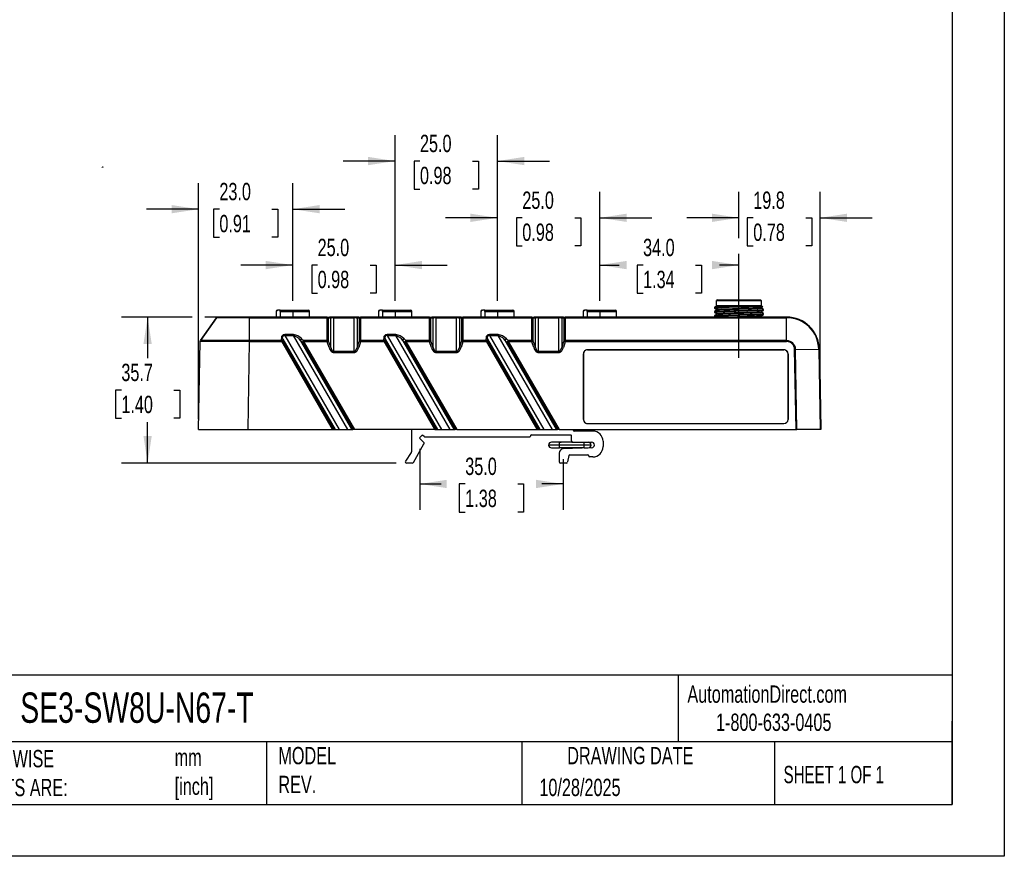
# Model space of a CAD drawing. Header units: millimetres. Extents: x 0 to 559, y 0 to 432.
# Tile 12 of 21: x 318 to 559, y 0 to 204. Entities that reach past the tile are written whole.
import ezdxf

# ---------------------------------------------------------------- set-up
doc = ezdxf.new("R2010")
doc.units = ezdxf.units.MM
doc.header["$LTSCALE"] = 2
doc.linetypes.add('CENTERX2', pattern=[20.32, 12.7, -2.54, 2.54, -2.54])
doc.layers.add('CENTER', color=40, linetype='CENTERX2')
doc.layers.add('DIMENSIONS', color=140, linetype='Continuous', lineweight=25)
doc.layers.add('TEXT', color=140, linetype='Continuous', lineweight=25)
doc.styles.add('SLDTEXTSTYLE0', font='TXT', dxfattribs={"width": 0.7})
doc.styles.add('SLDTEXTSTYLE1', font='TXT', dxfattribs={"width": 0.65})
doc.dimstyles.new('SLDDIMSTYLE0', dxfattribs={"dimtxt": 4.316016, "dimasz": 6.604, "dimexe": 0, "dimexo": 0.0625, "dimgap": 1.079004, "dimtad": 0, "dimtih": 1, "dimtoh": 1, "dimdec": 1, "dimrnd": 1e-09, "dimzin": 12, "dimdsep": 46, "dimtxsty": 'SLDTEXTSTYLE0', "dimsah": 1, "dimcen": 0.09, "dimadec": 0, "dimazin": 3, "dimtfac": 1, "dimtdec": 1, "dimtofl": 0, "dimtmove": 0, "dimatfit": 3, "dimfxl": 0, "dimfrac": 2, "dimtolj": 1, "dimtzin": 12, "dimarcsym": 0})
doc.dimstyles.new('SLDDIMSTYLE1', dxfattribs={"dimtxt": 4.316016, "dimasz": 6.604, "dimexe": 0, "dimexo": 0.0625, "dimgap": 1.079004, "dimtad": 0, "dimtih": 1, "dimtoh": 1, "dimdec": 1, "dimrnd": 1e-09, "dimzin": 4, "dimdsep": 46, "dimtxsty": 'SLDTEXTSTYLE0', "dimsah": 1, "dimcen": 0.09, "dimadec": 0, "dimazin": 1, "dimtfac": 1, "dimtdec": 1, "dimtofl": 0, "dimtmove": 0, "dimatfit": 3, "dimfxl": 0, "dimfrac": 2, "dimtolj": 1, "dimtzin": 12, "dimarcsym": 0})
doc.dimstyles.new('SLDDIMSTYLE2', dxfattribs={"dimtxt": 4.316016, "dimasz": 6.604, "dimexe": 0, "dimexo": 0.0625, "dimgap": 1.079004, "dimtad": 0, "dimtih": 1, "dimtoh": 1, "dimdec": 1, "dimrnd": 1e-09, "dimzin": 4, "dimdsep": 46, "dimtxsty": 'SLDTEXTSTYLE0', "dimsah": 1, "dimcen": 0.09, "dimadec": 0, "dimazin": 1, "dimtfac": 1, "dimtdec": 1, "dimtmove": 0, "dimatfit": 0, "dimfxl": 0, "dimfrac": 2, "dimtolj": 1, "dimtzin": 12, "dimarcsym": 0})
doc.dimstyles.new('SLDDIMSTYLE3', dxfattribs={"dimtxt": 4.316016, "dimasz": 6.604, "dimexe": 0, "dimexo": 0.0625, "dimgap": 1.079004, "dimtad": 0, "dimtih": 1, "dimtoh": 1, "dimdec": 1, "dimrnd": 1e-09, "dimzin": 12, "dimdsep": 46, "dimtxsty": 'SLDTEXTSTYLE0', "dimsah": 1, "dimcen": 0.09, "dimadec": 0, "dimazin": 3, "dimtfac": 1, "dimtdec": 1, "dimtmove": 0, "dimatfit": 0, "dimfxl": 0, "dimfrac": 2, "dimtolj": 1, "dimtzin": 12, "dimarcsym": 0})

# ---------------------------------------------------------------- blocks, each defined once
blk = doc.blocks.new('_D_5')
at = {"layer": 'DIMENSIONS'}
for p, q in [((384.98, 135.68), (384.98, 150.8)), ((409.98, 135.68), (409.98, 150.8)), ((384.98, 144.45), (372.28, 144.45)), ((391.06, 144.45), (389.61, 144.45)), ((389.61, 144.45), (389.61, 137.59)), ((403.89, 144.45), (405.34, 144.45)), ((405.34, 144.45), (405.34, 137.59)), ((409.98, 144.45), (422.68, 144.45)), ((389.61, 137.59), (391.06, 137.59)), ((405.34, 137.59), (403.89, 137.59))]:
    blk.add_line(p, q, dxfattribs=at)
for points in [[(384.98, 144.45), (378.37, 145.47), (378.37, 143.43)], [(409.98, 144.45), (416.58, 143.43), (416.58, 145.47)]]:
    blk.add_solid(points, dxfattribs=at)
at = {"layer": 'DIMENSIONS', "char_height": 4.233, "attachment_point": 1, "style": 'SLDTEXTSTYLE0'}
for s, insert in [('25.0', (391.06, 150.87)), ('0.98', (391.06, 143.05))]:
    blk.add_mtext(s, dxfattribs=dict(at, insert=insert))
blk = doc.blocks.new('_D_6')
at = {"layer": 'DIMENSIONS'}
for p, q in [((434.98, 135.68), (434.98, 162.34)), ((459.98, 135.68), (459.98, 162.34)), ((434.98, 155.99), (422.28, 155.99)), ((441.06, 155.99), (439.61, 155.99)), ((439.61, 155.99), (439.61, 149.13)), ((453.89, 155.99), (455.34, 155.99)), ((455.34, 155.99), (455.34, 149.13)), ((459.98, 155.99), (472.68, 155.99)), ((439.61, 149.13), (441.06, 149.13)), ((455.34, 149.13), (453.89, 149.13))]:
    blk.add_line(p, q, dxfattribs=at)
for points in [[(434.98, 155.99), (428.37, 157.01), (428.37, 154.98)], [(459.98, 155.99), (466.58, 154.98), (466.58, 157.01)]]:
    blk.add_solid(points, dxfattribs=at)
at = {"layer": 'DIMENSIONS', "char_height": 4.233, "attachment_point": 1, "style": 'SLDTEXTSTYLE0'}
for s, insert in [('25.0', (441.06, 162.42)), ('0.98', (441.06, 154.59))]:
    blk.add_mtext(s, dxfattribs=dict(at, insert=insert))
blk = doc.blocks.new('_D_7')
at = {"layer": 'DIMENSIONS'}
for p, q in [((409.98, 135.68), (409.98, 176.21)), ((434.98, 135.68), (434.98, 176.21)), ((409.98, 169.86), (397.28, 169.86)), ((416.06, 169.86), (414.61, 169.86)), ((414.61, 169.86), (414.61, 163)), ((428.89, 169.86), (430.34, 169.86)), ((430.34, 169.86), (430.34, 163)), ((434.98, 169.86), (447.68, 169.86)), ((414.61, 163), (416.06, 163)), ((430.34, 163), (428.89, 163))]:
    blk.add_line(p, q, dxfattribs=at)
for points in [[(409.98, 169.86), (403.37, 170.88), (403.37, 168.84)], [(434.98, 169.86), (441.58, 168.84), (441.58, 170.88)]]:
    blk.add_solid(points, dxfattribs=at)
at = {"layer": 'DIMENSIONS', "char_height": 4.233, "attachment_point": 1, "style": 'SLDTEXTSTYLE0'}
for s, insert in [('25.0', (416.06, 176.28)), ('0.98', (416.06, 168.46))]:
    blk.add_mtext(s, dxfattribs=dict(at, insert=insert))
blk = doc.blocks.new('_D_8')
at = {"layer": 'DIMENSIONS'}
for p, q in [((361.98, 106.78), (361.98, 164.45)), ((384.98, 135.68), (384.98, 164.45)), ((361.98, 158.1), (349.28, 158.1)), ((367.06, 158.1), (365.61, 158.1)), ((365.61, 158.1), (365.61, 151.24)), ((379.89, 158.1), (381.34, 158.1)), ((381.34, 158.1), (381.34, 151.24)), ((384.98, 158.1), (397.68, 158.1)), ((365.61, 151.24), (367.06, 151.24)), ((381.34, 151.24), (379.89, 151.24))]:
    blk.add_line(p, q, dxfattribs=at)
for points in [[(361.98, 158.1), (355.37, 159.12), (355.37, 157.09)], [(384.98, 158.1), (391.58, 157.09), (391.58, 159.12)]]:
    blk.add_solid(points, dxfattribs=at)
at = {"layer": 'DIMENSIONS', "char_height": 4.233, "attachment_point": 1, "style": 'SLDTEXTSTYLE0'}
for s, insert in [('23.0', (367.06, 164.53)), ('0.91', (367.06, 156.7))]:
    blk.add_mtext(s, dxfattribs=dict(at, insert=insert))
blk = doc.blocks.new('_D_9')
at = {"layer": 'DIMENSIONS'}
for p, q in [((459.98, 135.68), (459.98, 150.8)), ((459.98, 144.45), (464.71, 144.45)), ((470.56, 144.45), (469.11, 144.45)), ((469.11, 144.45), (469.11, 137.59)), ((483.39, 144.45), (484.84, 144.45)), ((484.84, 144.45), (484.84, 137.59)), ((493.98, 144.45), (489.24, 144.45)), ((469.11, 137.59), (470.56, 137.59)), ((484.84, 137.59), (483.39, 137.59))]:
    blk.add_line(p, q, dxfattribs=at)
for points in [[(459.98, 144.45), (466.58, 143.43), (466.58, 145.47)], [(493.98, 144.45), (487.37, 145.47), (487.37, 143.43)]]:
    blk.add_solid(points, dxfattribs=at)
at = {"layer": 'DIMENSIONS', "char_height": 4.233, "attachment_point": 1, "style": 'SLDTEXTSTYLE0'}
for s, insert in [('34.0', (470.56, 150.87)), ('1.34', (470.56, 143.05))]:
    blk.add_mtext(s, dxfattribs=dict(at, insert=insert))
blk = doc.blocks.new('_D_10')
at = {"layer": 'DIMENSIONS'}
for p, q in [((493.98, 151.03), (493.98, 162.34)), ((513.8, 106.78), (513.8, 162.34)), ((493.98, 155.99), (481.28, 155.99)), ((497.48, 155.99), (496.03, 155.99)), ((496.03, 155.99), (496.03, 149.13)), ((510.3, 155.99), (511.75, 155.99)), ((511.75, 155.99), (511.75, 149.13)), ((513.8, 155.99), (526.5, 155.99)), ((496.03, 149.13), (497.48, 149.13)), ((511.75, 149.13), (510.3, 149.13))]:
    blk.add_line(p, q, dxfattribs=at)
for points in [[(493.98, 155.99), (487.37, 157.01), (487.37, 154.98)], [(513.8, 155.99), (520.41, 154.98), (520.41, 157.01)]]:
    blk.add_solid(points, dxfattribs=at)
at = {"layer": 'DIMENSIONS', "char_height": 4.233, "attachment_point": 1, "style": 'SLDTEXTSTYLE0'}
for s, insert in [('19.8', (497.48, 162.42)), ('0.78', (497.48, 154.59))]:
    blk.add_mtext(s, dxfattribs=dict(at, insert=insert))
blk = doc.blocks.new('_D_11')
at = {"layer": 'DIMENSIONS'}
for p, q in [((360.45, 131.74), (343.18, 131.74)), ((349.53, 131.74), (349.53, 121.74)), ((371.81, 131.74), (363.5, 131.74)), ((343.11, 113.92), (341.67, 113.92)), ((341.67, 113.92), (341.67, 107.06)), ((355.94, 113.92), (357.39, 113.92)), ((357.39, 113.92), (357.39, 107.06)), ((341.67, 107.06), (343.11, 107.06)), ((349.53, 96.09), (349.53, 106.09)), ((357.39, 107.06), (355.94, 107.06)), ((410.24, 96.09), (343.18, 96.09))]:
    blk.add_line(p, q, dxfattribs=at)
for points in [[(349.53, 131.74), (348.51, 125.14), (350.54, 125.14)], [(349.53, 96.09), (350.54, 102.7), (348.51, 102.7)]]:
    blk.add_solid(points, dxfattribs=at)
at = {"layer": 'DIMENSIONS', "char_height": 4.233, "attachment_point": 1, "style": 'SLDTEXTSTYLE0'}
for s, insert in [('35.7', (343.11, 120.34)), ('1.40', (343.11, 112.52))]:
    blk.add_mtext(s, dxfattribs=dict(at, insert=insert))
blk = doc.blocks.new('_D_12')
at = {"layer": 'DIMENSIONS'}
for p, q in [((416.02, 99.54), (416.02, 84.62)), ((451.04, 96.99), (451.04, 84.62)), ((416.02, 90.97), (421.27, 90.97)), ((427.12, 90.97), (425.67, 90.97)), ((425.67, 90.97), (425.67, 84.11)), ((439.94, 90.97), (441.39, 90.97)), ((441.39, 90.97), (441.39, 84.11)), ((451.04, 90.97), (445.79, 90.97)), ((425.67, 84.11), (427.12, 84.11)), ((441.39, 84.11), (439.94, 84.11))]:
    blk.add_line(p, q, dxfattribs=at)
for points in [[(416.02, 90.97), (422.62, 89.96), (422.62, 91.99)], [(451.04, 90.97), (444.43, 91.99), (444.43, 89.96)]]:
    blk.add_solid(points, dxfattribs=at)
at = {"layer": 'DIMENSIONS', "char_height": 4.233, "attachment_point": 1, "style": 'SLDTEXTSTYLE0'}
for s, insert in [('35.0', (427.12, 97.4)), ('1.38', (427.12, 89.57))]:
    blk.add_mtext(s, dxfattribs=dict(at, insert=insert))

msp = doc.modelspace()

# ---------------------------------------------------------------- linework, layer by layer
at = {"color": 7, "linetype": 'Continuous'}
for p, q in [((558.8, 431.81), (558.8, 0.01)), ((558.8, 0.01), (0, 0.01))]:
    msp.add_line(p, q, dxfattribs=at)
for p, q in [((488.73, 135.99), (488.53, 135.79)), ((488.53, 134.49), (488.53, 135.79)), ((488.53, 135.79), (493.98, 135.79)), ((488.73, 135.99), (493.98, 135.99)), ((493.98, 135.79), (493.98, 135.99)), ((493.98, 135.99), (499.23, 135.99)), ((493.98, 135.79), (499.43, 135.79)), ((499.43, 135.79), (499.23, 135.99)), ((499.43, 135.79), (499.43, 134.49)), ((380.9, 133.14), (380.9, 131.74)), ((380.9, 133.14), (381, 133.14)), ((381, 131.74), (381, 133.14)), ((381.2, 133.44), (381.31, 133.44)), ((381.88, 133.44), (381.31, 133.44)), ((381.88, 133.14), (381.88, 133.44)), ((381.88, 133.44), (384.94, 133.44)), ((381.88, 133.14), (384.98, 133.14)), ((381.88, 133.14), (381.88, 131.74)), ((384.94, 133.44), (388.75, 133.44)), ((384.98, 133.14), (389.05, 133.14)), ((384.98, 133.14), (384.98, 131.74)), ((389.05, 131.74), (389.05, 133.14)), ((405.9, 133.14), (405.9, 131.74)), ((405.9, 133.14), (406, 133.14)), ((406, 131.74), (406, 133.14)), ((406.2, 133.44), (406.31, 133.44)), ((406.88, 133.44), (406.31, 133.44)), ((406.88, 133.14), (406.88, 133.44)), ((406.88, 133.44), (409.94, 133.44)), ((406.88, 133.14), (409.98, 133.14)), ((406.88, 133.14), (406.88, 131.74)), ((409.94, 133.44), (413.75, 133.44)), ((409.98, 133.14), (414.05, 133.14)), ((409.98, 133.14), (409.98, 131.74)), ((414.05, 131.74), (414.05, 133.14)), ((430.9, 133.14), (430.9, 131.74)), ((430.9, 133.14), (431, 133.14)), ((431, 131.74), (431, 133.14)), ((431.2, 133.44), (431.31, 133.44)), ((431.88, 133.44), (431.31, 133.44)), ((431.88, 133.14), (431.88, 133.44)), ((431.88, 133.44), (434.94, 133.44)), ((431.88, 133.14), (434.98, 133.14)), ((431.88, 133.14), (431.88, 131.74)), ((434.94, 133.44), (438.75, 133.44)), ((434.98, 133.14), (439.05, 133.14)), ((434.98, 133.14), (434.98, 131.74)), ((439.05, 131.74), (439.05, 133.14)), ((455.9, 133.14), (455.9, 131.74)), ((455.9, 133.14), (456, 133.14)), ((456, 131.74), (456, 133.14)), ((456.2, 133.44), (456.31, 133.44)), ((456.88, 133.44), (456.31, 133.44)), ((456.88, 133.14), (456.88, 133.44)), ((456.88, 133.44), (459.94, 133.44)), ((456.88, 133.14), (459.98, 133.14)), ((456.88, 133.14), (456.88, 131.74)), ((459.94, 133.44), (463.75, 133.44)), ((459.98, 133.14), (459.98, 131.74)), ((459.98, 133.14), (464.05, 133.14)), ((464.05, 131.74), (464.05, 133.14)), ((487.98, 134.09), (487.98, 133.89)), ((487.98, 133.09), (487.98, 132.89)), ((488.53, 134.49), (488.51, 134.43)), ((499.43, 134.49), (488.53, 134.49)), ((488.53, 134.49), (488.53, 134.49)), ((488.78, 134.18), (489.19, 134.45)), ((495.16, 134.18), (488.78, 134.18)), ((499.76, 134.3), (499.43, 134.49)), ((499.97, 133.6), (499.96, 133.6)), ((499.98, 133.39), (499.98, 133.59)), ((499.98, 132.39), (499.98, 132.59)), ((366.34, 131.57), (362.42, 125.99)), ((362.42, 125.99), (366.34, 131.57)), ((370.78, 131.74), (369.02, 131.74)), ((374.35, 131.74), (374.35, 131.57)), ((393.32, 131.74), (374.35, 131.74)), ((374.35, 131.57), (374.35, 125.99)), ((374.35, 131.57), (393.32, 131.57)), ((393.32, 131.74), (393.32, 131.57)), ((393.41, 131.74), (393.32, 131.74)), ((393.32, 131.57), (393.32, 125.99)), ((393.41, 131.74), (393.84, 131.74)), ((393.53, 131.74), (393.97, 131.74)), ((393.75, 125.78), (393.75, 131.46)), ((394.19, 131.46), (393.75, 131.46)), ((393.84, 131.74), (393.95, 131.72)), ((394.19, 131.46), (394.19, 124.44)), ((395.05, 131.74), (395.05, 131.57)), ((399.9, 131.74), (395.05, 131.74)), ((395.05, 123.3), (395.05, 131.57)), ((395.05, 131.57), (399.9, 131.57)), ((399.9, 131.74), (399.9, 131.57)), ((399.9, 131.57), (399.9, 123.3)), ((400.77, 124.44), (400.77, 131.46)), ((401.2, 131.46), (400.77, 131.46)), ((400.99, 131.74), (401.44, 131.74)), ((401.11, 131.74), (401, 131.72)), ((401.11, 131.74), (401.54, 131.74)), ((401.2, 131.46), (401.2, 125.78)), ((401.63, 131.74), (401.54, 131.74)), ((401.63, 131.74), (401.63, 131.57)), ((418.32, 131.74), (401.63, 131.74)), ((401.63, 125.99), (401.63, 131.57)), ((401.63, 131.57), (418.32, 131.57)), ((418.32, 131.74), (418.32, 131.57)), ((418.41, 131.74), (418.32, 131.74)), ((418.32, 131.57), (418.32, 125.99)), ((418.41, 131.74), (418.84, 131.74)), ((418.53, 131.74), (418.97, 131.74)), ((418.75, 125.78), (418.75, 131.46)), ((419.19, 131.46), (418.75, 131.46)), ((418.84, 131.74), (418.95, 131.72)), ((419.19, 131.46), (419.19, 124.44)), ((420.05, 131.74), (420.05, 131.57)), ((424.9, 131.74), (420.05, 131.74)), ((420.05, 123.3), (420.05, 131.57)), ((420.05, 131.57), (424.9, 131.57)), ((424.9, 131.74), (424.9, 131.57)), ((424.9, 131.57), (424.9, 123.3)), ((425.77, 124.44), (425.77, 131.46)), ((426.2, 131.46), (425.77, 131.46)), ((425.99, 131.74), (426.44, 131.74)), ((426.11, 131.74), (426, 131.72)), ((426.11, 131.74), (426.54, 131.74)), ((426.2, 131.46), (426.2, 125.78)), ((426.63, 131.74), (426.54, 131.74)), ((426.63, 131.74), (426.63, 131.57)), ((443.32, 131.74), (426.63, 131.74)), ((426.63, 125.99), (426.63, 131.57)), ((426.63, 131.57), (443.32, 131.57)), ((443.32, 131.74), (443.32, 131.57)), ((443.41, 131.74), (443.32, 131.74)), ((443.32, 131.57), (443.32, 125.99)), ((443.41, 131.74), (443.84, 131.74)), ((443.53, 131.74), (443.97, 131.74)), ((443.75, 125.78), (443.75, 131.46)), ((444.19, 131.46), (443.75, 131.46)), ((443.84, 131.74), (443.95, 131.72)), ((444.19, 131.46), (444.19, 124.44)), ((445.05, 131.74), (445.05, 131.57)), ((449.9, 131.74), (445.05, 131.74)), ((445.05, 123.3), (445.05, 131.57)), ((445.05, 131.57), (449.9, 131.57)), ((449.9, 131.74), (449.9, 131.57)), ((449.9, 131.57), (449.9, 123.3)), ((450.77, 124.44), (450.77, 131.46)), ((451.2, 131.46), (450.77, 131.46)), ((450.99, 131.74), (451.44, 131.74)), ((451.11, 131.74), (451, 131.72)), ((451.11, 131.74), (451.54, 131.74)), ((451.2, 131.46), (451.2, 125.78)), ((451.63, 131.74), (451.54, 131.74)), ((451.63, 131.74), (451.63, 131.57)), ((505.63, 131.74), (451.63, 131.74)), ((451.63, 131.74), (459.98, 131.74)), ((451.63, 125.99), (451.63, 131.57)), ((451.63, 131.57), (505.63, 131.57)), ((459.98, 131.74), (468.97, 131.74)), ((487.98, 132.09), (487.98, 131.89)), ((499.72, 131.74), (499.49, 131.88)), ((505.63, 125.99), (505.63, 131.57)), ((361.98, 104.24), (362.35, 125.76)), ((362.06, 108.87), (362.35, 125.76)), ((374.35, 125.76), (373.97, 104.24)), ((382.29, 125.99), (374.35, 125.99)), ((374.35, 125.76), (382.29, 125.76)), ((382.29, 125.99), (382.23, 126.42)), ((394.71, 104.24), (382.29, 125.76)), ((382.53, 126.37), (382.59, 125.93)), ((382.53, 126.37), (395.31, 104.24)), ((395.11, 104.24), (382.59, 125.93)), ((385.16, 127.45), (383.03, 127.45)), ((383.03, 127.23), (383.03, 127.45)), ((383.03, 127.23), (396.3, 104.24)), ((383.03, 127.23), (385.16, 127.23)), ((385.16, 127.23), (385.16, 127.45)), ((398.43, 104.24), (385.16, 127.23)), ((399.44, 104.24), (386.86, 126.03)), ((387.32, 125.59), (386.86, 126.03)), ((387.16, 126.42), (387.62, 125.99)), ((387.32, 125.59), (399.64, 104.24)), ((387.62, 125.76), (387.62, 125.99)), ((393.32, 125.99), (387.62, 125.99)), ((387.62, 125.76), (400.04, 104.24)), ((387.62, 125.76), (393.32, 125.76)), ((393.32, 125.99), (393.32, 125.76)), ((393.84, 124.33), (393.41, 125.67)), ((393.75, 125.78), (394.19, 124.44)), ((400.77, 124.44), (401.2, 125.78)), ((401.54, 125.67), (401.11, 124.33)), ((401.63, 125.76), (401.63, 125.99)), ((407.29, 125.99), (401.63, 125.99)), ((401.63, 125.76), (407.29, 125.76)), ((407.29, 125.99), (407.23, 126.42)), ((407.29, 125.76), (407.29, 125.99)), ((419.71, 104.24), (407.29, 125.76)), ((407.53, 126.37), (407.59, 125.93)), ((407.53, 126.37), (420.31, 104.24)), ((420.11, 104.24), (407.59, 125.93)), ((410.16, 127.45), (408.03, 127.45)), ((408.03, 127.23), (408.03, 127.45)), ((408.03, 127.23), (421.3, 104.24)), ((408.03, 127.23), (410.16, 127.23)), ((410.16, 127.23), (410.16, 127.45)), ((423.43, 104.24), (410.16, 127.23)), ((424.44, 104.24), (411.86, 126.03)), ((412.32, 125.59), (411.86, 126.03)), ((412.16, 126.42), (412.62, 125.99)), ((412.32, 125.59), (424.64, 104.24)), ((412.62, 125.76), (412.62, 125.99)), ((418.32, 125.99), (412.62, 125.99)), ((412.62, 125.76), (425.04, 104.24)), ((412.62, 125.76), (418.32, 125.76)), ((418.32, 125.99), (418.32, 125.76)), ((418.84, 124.33), (418.41, 125.67)), ((418.75, 125.78), (419.19, 124.44)), ((425.77, 124.44), (426.2, 125.78)), ((426.54, 125.67), (426.11, 124.33)), ((426.63, 125.76), (426.63, 125.99)), ((432.29, 125.99), (426.63, 125.99)), ((426.63, 125.76), (432.29, 125.76)), ((432.29, 125.99), (432.23, 126.42)), ((432.29, 125.76), (432.29, 125.99)), ((444.71, 104.24), (432.29, 125.76)), ((432.53, 126.37), (432.59, 125.93)), ((432.53, 126.37), (445.31, 104.24)), ((445.11, 104.24), (432.59, 125.93)), ((435.16, 127.45), (433.03, 127.45)), ((433.03, 127.23), (433.03, 127.45)), ((433.03, 127.23), (446.3, 104.24)), ((433.03, 127.23), (435.16, 127.23)), ((435.16, 127.23), (435.16, 127.45)), ((448.43, 104.24), (435.16, 127.23)), ((449.44, 104.24), (436.86, 126.03)), ((437.32, 125.59), (436.86, 126.03)), ((437.16, 126.42), (437.62, 125.99)), ((437.32, 125.59), (449.64, 104.24)), ((437.62, 125.76), (437.62, 125.99)), ((443.32, 125.99), (437.62, 125.99)), ((437.62, 125.76), (450.04, 104.24)), ((437.62, 125.76), (443.32, 125.76)), ((443.32, 125.99), (443.32, 125.76)), ((443.84, 124.33), (443.41, 125.67)), ((443.75, 125.78), (444.19, 124.44)), ((450.77, 124.44), (451.2, 125.78)), ((451.54, 125.67), (451.11, 124.33)), ((451.63, 125.76), (451.63, 125.99)), ((505.63, 125.99), (451.63, 125.99)), ((451.63, 125.76), (505.63, 125.76)), ((505.63, 125.76), (505.63, 125.99)), ((395.05, 123.08), (395.05, 123.3)), ((399.9, 123.3), (395.05, 123.3)), ((395.05, 123.08), (399.9, 123.08)), ((399.9, 123.08), (399.9, 123.3)), ((420.05, 123.3), (420.05, 123.08)), ((424.9, 123.3), (420.05, 123.3)), ((420.05, 123.08), (424.9, 123.08)), ((424.9, 123.08), (424.9, 123.3)), ((445.05, 123.3), (445.05, 123.08)), ((449.9, 123.3), (445.05, 123.3)), ((445.05, 123.08), (449.9, 123.08)), ((449.9, 123.08), (449.9, 123.3)), ((455.97, 122.74), (455.97, 106.73)), ((455.97, 122.74), (455.98, 122.74)), ((455.98, 106.74), (455.98, 122.74)), ((504.98, 123.75), (456.97, 123.75)), ((456.98, 123.74), (456.97, 123.75)), ((456.98, 123.74), (504.98, 123.74)), ((504.98, 123.75), (504.98, 123.74)), ((505.98, 106.73), (505.98, 122.74)), ((505.98, 122.74), (505.98, 106.74)), ((505.98, 122.74), (505.98, 122.74)), ((507.92, 104.24), (507.58, 123.85)), ((507.81, 123.85), (513.46, 123.88)), ((508.15, 104.24), (507.81, 123.85)), ((513.46, 123.88), (513.8, 104.24)), ((513.63, 123.88), (513.62, 123.89)), ((513.63, 123.88), (513.98, 104.24)), ((455.97, 106.73), (455.98, 106.74)), ((505.98, 106.73), (505.98, 106.74)), ((373.97, 104.24), (394.71, 104.24)), ((395.11, 104.24), (395.31, 104.24)), ((395.21, 104.24), (395.39, 104.24)), ((396.3, 104.24), (398.43, 104.24)), ((399.44, 104.24), (399.64, 104.24)), ((400.04, 104.24), (399.64, 104.24)), ((419.71, 104.24), (400.04, 104.24)), ((413.98, 104.24), (413.98, 98.79)), ((420.11, 104.24), (420.31, 104.24)), ((421.3, 104.24), (423.43, 104.24)), ((424.44, 104.24), (424.64, 104.24)), ((425.04, 104.24), (444.71, 104.24)), ((445.11, 104.24), (445.31, 104.24)), ((446.3, 104.24), (448.43, 104.24)), ((449.44, 104.24), (449.64, 104.24)), ((450.04, 104.24), (507.92, 104.24)), ((453.48, 104.24), (453.48, 104.19)), ((458.28, 103.89), (453.78, 103.89)), ((456.97, 105.74), (504.98, 105.74)), ((456.97, 105.74), (456.97, 105.74)), ((456.97, 105.74), (504.98, 105.74)), ((504.98, 105.74), (504.98, 105.74)), ((507.92, 104.24), (508.15, 104.24)), ((513.8, 104.24), (508.15, 104.24)), ((416.51, 102.85), (416.02, 102.36)), ((416.02, 102.08), (416.99, 101.11)), ((417.1, 102.55), (416.8, 102.85)), ((417.24, 102.49), (442.88, 102.49)), ((443.08, 102.79), (443.08, 102.69)), ((443.28, 102.99), (452.88, 102.99)), ((450.18, 101.19), (448.18, 101.19)), ((448.42, 101.19), (448.18, 101.19)), ((448.42, 101.19), (448.18, 101.19)), ((448.42, 101.19), (448.18, 101.19)), ((453.38, 101.19), (450.18, 101.19)), ((450.18, 101.19), (450.54, 101.19)), ((450.18, 100.49), (450.18, 101.19)), ((453.08, 101.49), (453.08, 102.79)), ((453.18, 101.19), (453.38, 101.19)), ((453.38, 101.19), (457.98, 101.19)), ((456.18, 100.49), (456.18, 101.19)), ((460.78, 101.39), (460.78, 100.09)), ((413.92, 98.62), (412.53, 96.56)), ((414.44, 96.24), (417.04, 100.74)), ((450.18, 100.49), (447.48, 100.49)), ((448.18, 99.79), (450.18, 99.79)), ((448.18, 99.79), (448.42, 99.79)), ((448.18, 99.79), (448.42, 99.79)), ((456.18, 100.49), (450.18, 100.49)), ((450.18, 99.79), (450.18, 100.49)), ((456.18, 99.79), (450.18, 99.79)), ((458, 99.79), (451.04, 99.53)), ((456.18, 99.79), (456.18, 100.49)), ((457.87, 100.49), (456.18, 100.49)), ((456.18, 99.79), (457.17, 99.79)), ((456.18, 99.79), (457.17, 99.79)), ((450.08, 98.53), (450.08, 96.39)), ((452.44, 97.93), (452.12, 96.34)), ((452.64, 98.09), (457.08, 98.09)), ((457.28, 97.79), (457.28, 97.89)), ((458.28, 97.59), (457.48, 97.59)), ((414.18, 96.09), (412.78, 96.09)), ((451.83, 96.09), (450.38, 96.09))]:
    msp.add_line(p, q)
at = {"flags": 128}
for points in [[(488.46, 134.38), (488.22, 134.24), (487.98, 134.1)], [(487.98, 133.89), (488.22, 133.75), (488.46, 133.61)], [(499.96, 133.39), (499.96, 133.38), (499.8, 133.36), (499.49, 133.33), (499.04, 133.3), (498.46, 133.28), (497.76, 133.25), (496.97, 133.23), (496.09, 133.2), (495.17, 133.18), (494.21, 133.15), (493.24, 133.13), (492.3, 133.1), (491.39, 133.07), (490.56, 133.05), (489.81, 133.02), (489.17, 133), (488.66, 132.97), (488.28, 132.95), (488.05, 132.92), (487.98, 132.89)], [(488.46, 133.38), (488.22, 133.24), (487.98, 133.1)], [(487.98, 132.89), (488.22, 132.75), (488.46, 132.61)], [(499.96, 132.39), (499.96, 132.38), (499.8, 132.36), (499.49, 132.33), (499.04, 132.3), (498.46, 132.28), (497.77, 132.25), (496.97, 132.23), (496.1, 132.2), (495.17, 132.18), (494.21, 132.15), (493.25, 132.13), (492.3, 132.1), (491.4, 132.07), (490.56, 132.05), (489.82, 132.02), (489.18, 132), (488.66, 131.97), (488.28, 131.95), (488.05, 131.92), (487.98, 131.89)], [(488.46, 132.38), (488.22, 132.24), (487.98, 132.1)], [(487.99, 134.1), (487.99, 134.1), (488.12, 134.13), (488.39, 134.15), (488.78, 134.18)], [(487.99, 132.1), (487.99, 132.1), (488.13, 132.13), (488.4, 132.15), (488.79, 132.18), (489.31, 132.2), (489.93, 132.23), (490.64, 132.25), (491.43, 132.27), (492.28, 132.3), (493.17, 132.32), (494.07, 132.35), (494.98, 132.37), (495.86, 132.39), (496.7, 132.42), (497.47, 132.44), (498.17, 132.47), (498.77, 132.49), (499.26, 132.51), (499.63, 132.54), (499.87, 132.56), (499.97, 132.59), (499.96, 132.59)], [(488, 133.1), (488.04, 133.12), (488.24, 133.14), (488.57, 133.16), (489.03, 133.19), (489.6, 133.21), (490.27, 133.24), (491.02, 133.26), (491.84, 133.29), (492.71, 133.31), (493.61, 133.33), (494.52, 133.36), (495.41, 133.38), (496.27, 133.41), (497.08, 133.43), (497.82, 133.45), (498.47, 133.48), (499.02, 133.5), (499.45, 133.53), (499.76, 133.55), (499.93, 133.57), (499.96, 133.59)], [(488.51, 134.43), (488.51, 134.43), (488.46, 134.38)], [(488.47, 133.61), (488.46, 133.61), (488.52, 133.64), (488.78, 133.67), (489.22, 133.7), (489.83, 133.73), (490.58, 133.76), (491.46, 133.79), (492.42, 133.82), (493.44, 133.85), (494.47, 133.88), (495.49, 133.91), (496.46, 133.94), (497.34, 133.97), (498.1, 134), (498.71, 134.03), (499.16, 134.06), (499.43, 134.09), (499.47, 134.11)], [(488.46, 133.61), (488.51, 133.56), (488.53, 133.49)], [(488.53, 133.49), (488.51, 133.43), (488.46, 133.38)], [(488.49, 132.61), (488.46, 132.63), (488.6, 132.66), (488.93, 132.69), (489.44, 132.72), (490.11, 132.75), (490.91, 132.78), (491.82, 132.81), (492.81, 132.84), (493.84, 132.87), (494.88, 132.89), (495.88, 132.92), (496.82, 132.95), (497.65, 132.98), (498.36, 133.01), (498.91, 133.04), (499.29, 133.07), (499.48, 133.1), (499.48, 133.11)], [(499.48, 133.88), (499.5, 133.87), (499.42, 133.84), (499.12, 133.81), (498.62, 133.78), (497.92, 133.75), (497.07, 133.71), (496.09, 133.68), (495.02, 133.65), (493.92, 133.62), (492.81, 133.59), (491.75, 133.55), (490.78, 133.52), (489.95, 133.49), (489.27, 133.46), (488.79, 133.42), (488.51, 133.39), (488.49, 133.38)], [(499.49, 132.88), (499.44, 132.85), (499.18, 132.81), (498.7, 132.78), (498.03, 132.75), (497.19, 132.72), (496.23, 132.69), (495.17, 132.65), (494.07, 132.62), (492.96, 132.59), (491.89, 132.56), (490.91, 132.53), (490.05, 132.49), (489.35, 132.46), (488.84, 132.43), (488.54, 132.4), (488.49, 132.38)], [(499.43, 133.99), (499.32, 133.96), (499.01, 133.93), (498.51, 133.9), (497.83, 133.87), (497, 133.84), (496.06, 133.81), (495.04, 133.78), (493.98, 133.74), (492.91, 133.71), (491.89, 133.68), (490.95, 133.65), (490.12, 133.62), (489.45, 133.59), (488.94, 133.56), (488.63, 133.53), (488.53, 133.49)], [(499.43, 132.99), (499.32, 132.96), (499.01, 132.93), (498.51, 132.9), (497.83, 132.87), (497, 132.84), (496.06, 132.81), (495.04, 132.78), (493.98, 132.74), (492.91, 132.71), (491.89, 132.68), (490.95, 132.65), (490.12, 132.62), (489.45, 132.59), (488.94, 132.56), (488.63, 132.53), (488.53, 132.49)], [(499.76, 134.29), (499.78, 134.28), (499.58, 134.26), (499.12, 134.25), (498.41, 134.23), (497.49, 134.21), (496.38, 134.19), (495.16, 134.18)], [(499.43, 133.99), (499.44, 134.06), (499.49, 134.11)], [(499.49, 133.88), (499.44, 133.93), (499.43, 133.99)], [(499.43, 132.99), (499.44, 133.06), (499.49, 133.11)], [(499.49, 132.88), (499.44, 132.93), (499.43, 132.99)], [(499.49, 134.11), (499.73, 134.25), (499.78, 134.28)], [(499.97, 133.6), (499.73, 133.74), (499.49, 133.88)], [(499.49, 133.11), (499.73, 133.25), (499.97, 133.39)], [(499.97, 132.6), (499.73, 132.74), (499.49, 132.88)], [(499.49, 132.11), (499.73, 132.25), (499.97, 132.39)], [(374.35, 131.57), (372.79, 131.57), (371.28, 131.57), (369.9, 131.57), (368.68, 131.57), (367.69, 131.57), (366.95, 131.57), (366.49, 131.57), (366.34, 131.57)], [(374.35, 131.74), (373.35, 131.74), (372.36, 131.74), (371.41, 131.74), (370.51, 131.74), (369.67, 131.74), (368.92, 131.74), (368.25, 131.74), (367.69, 131.74), (367.25, 131.74), (366.93, 131.74), (366.73, 131.74), (366.66, 131.74)], [(487.98, 131.89), (488.22, 131.75), (488.23, 131.74)], [(499.49, 131.88), (499.44, 131.93), (499.43, 131.99)], [(505.63, 131.74), (505.63, 131.73), (505.63, 131.7), (505.63, 131.64), (505.63, 131.57)], [(362.35, 125.76), (362.37, 125.88), (362.42, 125.99)], [(374.35, 125.99), (372.03, 126), (369.79, 126.01), (367.73, 126.01), (365.92, 126.01), (364.43, 126.01), (363.33, 126.01), (362.65, 126), (362.42, 125.99)], [(374.35, 125.99), (374.35, 125.88), (374.35, 125.76)], [(382.29, 125.99), (382.29, 125.96), (382.29, 125.93), (382.29, 125.91), (382.29, 125.88), (382.29, 125.85), (382.29, 125.82), (382.29, 125.79), (382.29, 125.76)], [(382.53, 126.37), (382.48, 126.73), (382.52, 126.99), (382.6, 127.1), (382.72, 127.18), (382.87, 127.23), (383.03, 127.23)], [(393.32, 125.76), (393.34, 125.76), (393.36, 125.75), (393.38, 125.73), (393.41, 125.67)], [(408.03, 127.23), (407.87, 127.23), (407.72, 127.18), (407.6, 127.1), (407.52, 126.99), (407.48, 126.73), (407.53, 126.37)], [(418.32, 125.76), (418.34, 125.76), (418.36, 125.75), (418.38, 125.73), (418.41, 125.67)], [(433.03, 127.23), (432.87, 127.23), (432.72, 127.18), (432.6, 127.1), (432.52, 126.99), (432.48, 126.73), (432.53, 126.37)], [(443.32, 125.76), (443.34, 125.76), (443.36, 125.75), (443.38, 125.73), (443.41, 125.67)], [(512.79, 127.32), (512.8, 127.31), (512.82, 127.27)], [(393.84, 124.33), (394.06, 123.82), (394.34, 123.43), (394.69, 123.17), (394.87, 123.1), (395.05, 123.08)], [(394.19, 124.44), (394.52, 123.65), (394.78, 123.39), (394.92, 123.32), (395.05, 123.3)], [(399.9, 123.3), (400.04, 123.33), (400.19, 123.4), (400.47, 123.71), (400.77, 124.44)], [(399.9, 123.08), (400.17, 123.13), (400.44, 123.27), (400.68, 123.51), (401.11, 124.33)], [(418.84, 124.33), (419.06, 123.82), (419.34, 123.43), (419.69, 123.17), (419.87, 123.1), (420.05, 123.08)], [(419.19, 124.44), (419.52, 123.65), (419.78, 123.39), (419.92, 123.32), (420.05, 123.3)], [(424.9, 123.3), (425.04, 123.33), (425.19, 123.4), (425.47, 123.71), (425.77, 124.44)], [(424.9, 123.08), (425.17, 123.13), (425.44, 123.27), (425.68, 123.51), (426.11, 124.33)], [(443.84, 124.33), (444.06, 123.82), (444.34, 123.43), (444.69, 123.17), (444.87, 123.1), (445.05, 123.08)], [(444.19, 124.44), (444.52, 123.65), (444.78, 123.39), (444.92, 123.32), (445.05, 123.3)], [(449.9, 123.3), (450.04, 123.33), (450.19, 123.4), (450.47, 123.71), (450.77, 124.44)], [(449.9, 123.08), (450.17, 123.13), (450.44, 123.27), (450.68, 123.51), (451.11, 124.33)], [(507.58, 123.85), (507.7, 123.85), (507.81, 123.85)], [(361.98, 104.24), (362.04, 104.24), (362.23, 104.24), (362.53, 104.24), (362.94, 104.24), (363.64, 104.24), (364.5, 104.24), (365.49, 104.24), (367.23, 104.24), (369.26, 104.24), (370.38, 104.24), (371.54, 104.24), (372.74, 104.24), (373.97, 104.24)], [(395.31, 104.24), (395.48, 104.24), (395.74, 104.24), (395.97, 104.24), (396.3, 104.24)], [(398.43, 104.24), (398.78, 104.24), (399, 104.24), (399.26, 104.24), (399.44, 104.24)], [(420.31, 104.24), (420.48, 104.24), (420.74, 104.24), (420.97, 104.24), (421.3, 104.24)], [(423.43, 104.24), (423.78, 104.24), (424, 104.24), (424.26, 104.24), (424.44, 104.24)], [(445.31, 104.24), (445.48, 104.24), (445.74, 104.24), (445.97, 104.24), (446.3, 104.24)], [(448.43, 104.24), (448.78, 104.24), (449, 104.24), (449.26, 104.24), (449.44, 104.24)]]:
    msp.add_lwpolyline(points, dxfattribs=at)
at = {"color": 7, "linetype": 'Continuous', "lineweight": 18}
msp.add_arc((338.6, 168.13), 0.3, 52, 142, dxfattribs=at)
for centre, radius, start, end in [((381.2, 133.14), 0.3, 90, 180), ((381.3, 133.14), 0.305, 89.3679, 179.1177), ((388.75, 133.14), 0.3, 0, 90), ((406.2, 133.14), 0.3, 90, 180), ((406.3, 133.14), 0.305, 89.3679, 179.1177), ((413.75, 133.14), 0.3, 0, 90), ((431.2, 133.14), 0.3, 90, 180), ((431.3, 133.14), 0.305, 89.3679, 179.1177), ((438.75, 133.14), 0.3, 0, 90), ((456.2, 133.14), 0.3, 90, 180), ((456.3, 133.14), 0.305, 89.3679, 179.1177), ((463.75, 133.14), 0.3, 0, 90), ((495.34, 37.79), 96.38, 90.1083, 94.3823), ((488.39, 132.49), 0.139, 359.9459, 58.3384), ((488.39, 132.49), 0.139, 301.6382, 0.104), ((489.04, 132.52), 1.94, 85.519, 106.6556), ((488.68, 131.62), 2.88, 79.7778, 93.0424), ((366.66, 131.34), 0.4, 89.988, 144.9939), ((393.36, 130.84), 0.738, 57.4876, 92.8392), ((393.4, 131.38), 0.369, 13.0253, 88.0286), ((394.75, 113.88), 17.86, 88.997, 92.5582), ((393.85, 131.39), 0.349, 10.9384, 71.8566), ((395, 128.66), 2.91, 88.9186, 106.1726), ((400.2, 114.02), 17.72, 87.4144, 91.0136), ((399.95, 128.66), 2.91, 73.8315, 91.0773), ((401.11, 131.39), 0.349, 108.0558, 169.0661), ((401.56, 131.38), 0.369, 91.9714, 166.9747), ((401.59, 130.84), 0.738, 87.1779, 122.4984), ((418.36, 130.84), 0.738, 57.4853, 92.8384), ((418.4, 131.38), 0.369, 13.0253, 88.0286), ((419.75, 113.88), 17.86, 88.997, 92.5582), ((418.85, 131.39), 0.349, 10.9384, 71.8566), ((420, 128.66), 2.91, 88.9186, 106.1726), ((425.2, 114.02), 17.72, 87.4144, 91.0136), ((424.95, 128.66), 2.91, 73.8315, 91.0773), ((426.11, 131.39), 0.349, 108.0558, 169.0661), ((426.56, 131.38), 0.369, 91.9714, 166.9747), ((426.59, 130.84), 0.738, 87.1779, 122.4984), ((443.36, 130.84), 0.738, 57.4853, 92.8384), ((443.4, 131.38), 0.369, 13.0253, 88.0286), ((444.75, 113.88), 17.86, 88.997, 92.5582), ((443.85, 131.39), 0.349, 10.9384, 71.8566), ((445, 128.66), 2.91, 88.9186, 106.1726), ((450.2, 114.02), 17.72, 87.4144, 91.0136), ((449.95, 128.66), 2.91, 73.8315, 91.0773), ((451.11, 131.39), 0.349, 108.0558, 169.0661), ((451.56, 131.38), 0.369, 91.9714, 166.9747), ((451.59, 130.84), 0.738, 87.1772, 122.496), ((480.77, 490.47), 358.85, 271.4889, 272.9889), ((493.8, 195.08), 63.34, 270.1582, 275.0947), ((497.95, 140.47), 8.73, 269.4064, 280.0309), ((499.56, 131.99), 0.138, 121.3672, 180.3382), ((505.63, 123.74), 8, 1, 90), ((505.64, 123.74), 7.83, 1.0194, 90.0153), ((368.35, -365.8), 491.6, 89.3009, 90.6993), ((383, 126.65), 0.805, 88.1347, 195.8871), ((382.29, 125.9), 0.527, 63.2133, 96.8373), ((382.35, 125.46), 0.527, 63.2133, 96.8371), ((389.96, 112.55), 15.28, 118.8473, 120.1401), ((384.86, 124.4), 3.07, 41.3443, 84.3472), ((384.19, 124.05), 3.32, 36.4449, 72.9997), ((387.57, 125.8), 0.743, 123.444, 162.6949), ((388.03, 125.37), 0.743, 123.444, 162.6949), ((395.47, 112.08), 15.77, 119.8614, 121.126), ((393.34, 125.46), 0.53, 37.8915, 91.6314), ((397.28, 113.83), 12.46, 106.442, 108.1096), ((401.62, 125.46), 0.531, 88.4241, 142.0529), ((397.67, 113.83), 12.46, 71.8904, 73.558), ((401.65, 125.66), 0.109, 101.159, 170.6629), ((408, 126.65), 0.805, 88.1345, 195.8873), ((407.29, 125.9), 0.527, 63.2133, 96.8373), ((407.35, 125.46), 0.527, 63.2133, 96.8373), ((414.96, 112.55), 15.28, 118.8474, 120.14), ((409.86, 124.4), 3.07, 41.3751, 84.3164), ((409.19, 124.05), 3.32, 36.4449, 72.9997), ((412.57, 125.8), 0.743, 123.444, 162.6949), ((413.03, 125.37), 0.743, 123.444, 162.6949), ((420.47, 112.08), 15.77, 119.8614, 121.126), ((418.34, 125.46), 0.53, 37.9185, 91.6044), ((422.28, 113.83), 12.46, 106.442, 108.1096), ((426.62, 125.46), 0.531, 88.4241, 142.053), ((422.67, 113.83), 12.46, 71.8904, 73.558), ((426.65, 125.66), 0.109, 101.159, 170.6629), ((433, 126.65), 0.805, 88.1345, 195.8873), ((432.29, 125.9), 0.527, 63.2133, 96.8373), ((432.35, 125.46), 0.527, 63.2133, 96.8373), ((439.96, 112.55), 15.28, 118.8474, 120.14), ((434.86, 124.4), 3.07, 41.3751, 84.3164), ((434.19, 124.05), 3.32, 36.4449, 72.9997), ((437.57, 125.8), 0.743, 123.444, 162.6949), ((438.03, 125.37), 0.743, 123.444, 162.6949), ((445.47, 112.08), 15.77, 119.8614, 121.126), ((443.34, 125.46), 0.53, 37.9185, 91.6044), ((447.28, 113.83), 12.46, 106.442, 108.1096), ((451.62, 125.46), 0.531, 88.4251, 142.0534), ((447.67, 113.83), 12.46, 71.8904, 73.558), ((451.65, 125.66), 0.109, 101.1581, 170.6554), ((505.64, 123.81), 2.17, 0.9869, 90.0449), ((505.63, 123.82), 1.95, 0.9345, 89.9902), ((397.72, 112.49), 12.46, 106.442, 108.1096), ((397.24, 112.49), 12.46, 71.8904, 73.558), ((422.72, 112.49), 12.46, 106.442, 108.1096), ((422.24, 112.49), 12.46, 71.8904, 73.558), ((447.72, 112.49), 12.46, 106.442, 108.1096), ((447.24, 112.49), 12.46, 71.8904, 73.558), ((456.97, 122.75), 1, 89.9653, 180.2363), ((456.98, 122.74), 1, 89.998, 179.9725), ((504.98, 122.75), 1, 359.7637, 90.0347), ((504.98, 122.74), 1, 359.998, 89.9754), ((513.56, 120.07), 3.81, 88.8303, 91.3928), ((456.97, 106.74), 1, 180.204, 270.0749), ((456.97, 106.74), 0.993, 179.6072, 270.3138), ((504.98, 106.74), 1, 270.077, 0.002), ((504.98, 106.74), 1, 269.9272, 359.7939), ((394.91, 141.24), 37, 269.6919, 270.3081), ((419.91, 141.24), 37, 269.6919, 270.3081), ((424.84, 34.09), 70.16, 89.8358, 90.1642), ((444.91, 141.24), 37, 269.6919, 270.3081), ((449.84, 34.09), 70.16, 89.8358, 90.1642), ((453.78, 104.19), 0.3, 180, 270), ((458.28, 101.39), 2.5, 0, 90), ((513.89, -50.44), 154.68, 89.9681, 90.0319), ((416.16, 102.22), 0.2, 135, 225), ((416.65, 102.71), 0.2, 45, 135), ((416.78, 100.89), 0.3, 0, 45), ((417.24, 102.69), 0.2, 225, 270), ((442.88, 102.69), 0.2, 270, 0), ((443.28, 102.79), 0.2, 90, 180), ((448.18, 100.49), 0.7, 90, 180), ((452.88, 102.79), 0.2, 0, 90), ((453.38, 101.49), 0.3, 180, 270), ((457.17, 100.49), 0.7, 0, 90), ((457.98, 100.49), 0.7, 0, 90), ((413.68, 98.79), 0.3, 325.8066, 0), ((416.78, 100.89), 0.3, 330, 0), ((448.18, 100.49), 0.7, 180, 270), ((451.08, 98.53), 1, 92.1711, 180), ((457.17, 100.49), 0.7, 270, 360), ((457.98, 100.49), 0.7, 272.1711, 0), ((458.28, 100.09), 2.5, 270, 0), ((412.78, 96.39), 0.3, 145.8066, 270), ((414.18, 96.39), 0.3, 270, 330), ((450.38, 96.39), 0.3, 180, 270), ((451.83, 96.39), 0.3, 270, 348.6901), ((452.64, 97.89), 0.2, 90, 168.6901), ((457.08, 97.89), 0.2, 0, 90), ((457.48, 97.79), 0.2, 180, 270)]:
    msp.add_arc(centre, radius, start, end)
at = {"layer": 'CENTER'}
msp.add_line((493.98, 121.79), (493.98, 148.49), dxfattribs=at)
at = {"layer": 'TEXT'}
for p, q in [((546.1, 419.1), (546.1, 12.7)), ((546.1, 44.25), (12.7, 44.25)), ((479.15, 44.25), (479.15, 27.94)), ((546.1, 12.7), (546.1, 33.02)), ((546.1, 27.94), (12.7, 27.94)), ((378.6, 27.94), (378.6, 12.7)), ((440.93, 27.94), (440.93, 12.7)), ((502.7, 27.94), (502.7, 12.7)), ((12.7, 12.7), (546.1, 12.7))]:
    msp.add_line(p, q, dxfattribs=at)

# ---------------------------------------------------------------- texts
at = {"layer": 'TEXT', "linetype": 'CENTERX2', "lineweight": 18}
for s, insert, char_height, attachment_point, style in [('AutomationDirect.com', (481.39, 41.75), 4.2333, 1, 'SLDTEXTSTYLE0'), ('SE3-SW8U-N67-T', (318.42, 40.03), 7.4083, 1, 'SLDTEXTSTYLE0'), ('1-800-633-0405', (488.38, 34.87), 4.2333, 1, 'SLDTEXTSTYLE0'), ('MODEL ^JREV.', (381.47, 26.73), 4.2333, 1, 'SLDTEXTSTYLE0'), ('DRAWING DATE', (467.45, 26.73), 4.2333, 2, 'SLDTEXTSTYLE0'), ('UNLESS OTHERWISE ^JSPECIFIED UNITS ARE:', (285.74, 25.99), 4.2333, 1, 'SLDTEXTSTYLE0'), ('mm^J[inch]', (356.13, 26.3), 4.233, 1, 'SLDTEXTSTYLE0'), ('SHEET 1 OF 1', (504.88, 22.1), 4.2333, 1, 'SLDTEXTSTYLE1'), ('10/28/2025', (445.23, 18.96), 4.233, 1, 'SLDTEXTSTYLE0')]:
    msp.add_mtext(s, dxfattribs=dict(at, insert=insert, char_height=char_height, attachment_point=attachment_point, style=style))

# ---------------------------------------------------------------- dimensions: what is measured, and where the dimension line sits
at = {"layer": 'DIMENSIONS'}
for base, p1, p2, dimstyle, picture, middle in [((434.98, 169.86), (409.98, 133.14), (434.98, 133.14), 'SLDDIMSTYLE2', '_D_7', (422.48, 169.86)), ((361.98, 158.1), (384.98, 133.14), (361.98, 104.24), 'SLDDIMSTYLE2', '_D_8', (373.48, 158.1)), ((459.98, 155.99), (434.98, 133.14), (459.98, 133.14), 'SLDDIMSTYLE2', '_D_6', (447.48, 155.99)), ((451.04, 90.97), (416.02, 102.08), (451.04, 99.53), 'SLDDIMSTYLE1', '_D_12', (433.53, 90.97))]:
    dim = msp.add_linear_dim(base=base, p1=p1, p2=p2, dimstyle=dimstyle, dxfattribs=at)
    dim.commit()
    dim.dimension.update_dxf_attribs({"geometry": picture, "text_midpoint": middle, "dimtype": 160})
for base, p1, p2, angle, dimstyle, picture, middle in [((493.98, 155.99), (513.8, 104.24), (493.98, 148.49), 0.0003, 'SLDDIMSTYLE3', '_D_10', (503.89, 155.99)), ((409.98, 144.45), (384.98, 133.14), (409.98, 133.14), 0, 'SLDDIMSTYLE2', '_D_5', (397.48, 144.45)), ((493.98, 144.45), (459.98, 133.14), (493.98, 148.49), 0.0003, 'SLDDIMSTYLE1', '_D_9', (476.98, 144.45)), ((349.53, 96.09), (374.35, 131.74), (412.78, 96.09), 270, 'SLDDIMSTYLE0', '_D_11', (349.53, 113.92))]:
    dim = msp.add_linear_dim(base=base, p1=p1, p2=p2, angle=angle, dimstyle=dimstyle, dxfattribs=at)
    dim.commit()
    dim.dimension.update_dxf_attribs({"geometry": picture, "text_midpoint": middle, "dimtype": 160})

doc.saveas('drawing.dxf')
